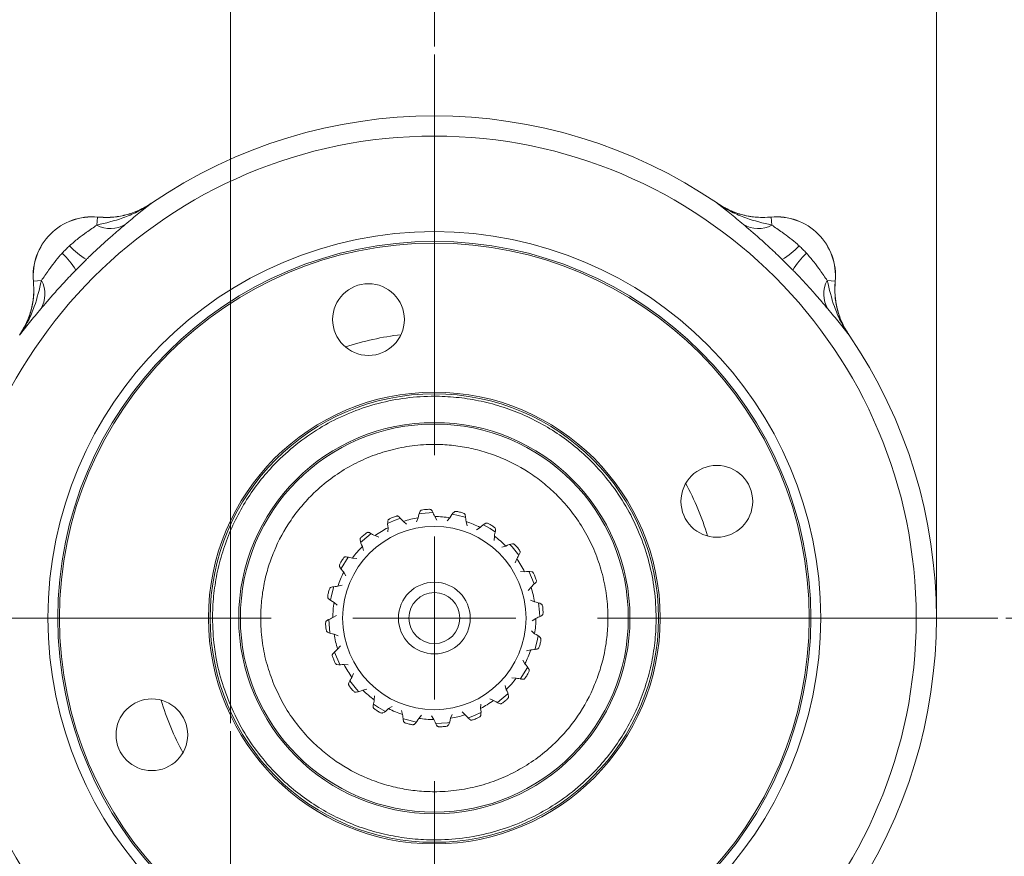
# Model space of a CAD drawing. Header units: inches. Extents: x 0.3 to 33.9, y 0.2 to 21.7.
# Tile 13 of 19: x 21.6 to 27.7, y 8.5 to 13.7. Entities that reach past the tile are written whole.
import ezdxf

# ---------------------------------------------------------------- set-up
doc = ezdxf.new("R2010")
doc.units = ezdxf.units.IN
doc.header["$MEASUREMENT"] = 0
doc.header["$PDSIZE"] = -1
doc.layers.add('SLD-0', color=7, linetype='Continuous', lineweight=15)
doc.styles.add('SLDTEXTSTYLE0', font='TXT', dxfattribs={"width": 0.75})
doc.dimstyles.new('SLDDIMSTYLE0', dxfattribs={"dimtxt": 0.25, "dimasz": 0.13, "dimexe": 0, "dimexo": 0.0625, "dimgap": 0.0625, "dimtad": 0, "dimtih": 1, "dimtoh": 1, "dimrnd": 1e-09, "dimzin": 12, "dimdsep": 46, "dimtxsty": 'SLDTEXTSTYLE0', "dimsah": 1, "dimcen": 0.09, "dimadec": 0, "dimazin": 3, "dimtfac": 1, "dimtofl": 0, "dimtmove": 0, "dimatfit": 3, "dimfxl": 1, "dimfrac": 2, "dimtolj": 1, "dimtzin": 12, "dimarcsym": 0})
doc.dimstyles.new('SLDDIMSTYLE1', dxfattribs={"dimtxt": 0.25, "dimasz": 0.13, "dimexe": 0, "dimexo": 0.0625, "dimgap": 0.0625, "dimtad": 0, "dimtih": 1, "dimtoh": 1, "dimrnd": 1e-09, "dimzin": 12, "dimdsep": 46, "dimtxsty": 'SLDTEXTSTYLE0', "dimsah": 1, "dimcen": 0.09, "dimadec": 0, "dimazin": 3, "dimtfac": 1, "dimtmove": 0, "dimatfit": 0, "dimfxl": 1, "dimfrac": 2, "dimtolj": 1, "dimtzin": 12, "dimarcsym": 0})

# ---------------------------------------------------------------- blocks, each defined once
blk = doc.blocks.new('_D')
at = {"layer": 'SLD-0'}
for p, q in [((24.1595, 13.4864), (24.1595, 14.5179)), ((27.2395, 10.0304), (27.2395, 14.5179)), ((24.1595, 14.3929), (25.0809, 14.3929)), ((25.2204, 14.4297), (25.1696, 14.4297)), ((25.1696, 14.4297), (25.1696, 14.0329)), ((26.1786, 14.4297), (26.2294, 14.4297)), ((26.2294, 14.4297), (26.2294, 14.0329)), ((27.2395, 14.3929), (26.3181, 14.3929)), ((25.1696, 14.0329), (25.2204, 14.0329)), ((26.2294, 14.0329), (26.1786, 14.0329))]:
    blk.add_line(p, q, dxfattribs=at)
for points in [[(24.1595, 14.3929), (24.2895, 14.3729), (24.2895, 14.4129)], [(27.2395, 14.3929), (27.1095, 14.4129), (27.1095, 14.3729)]]:
    blk.add_solid(points, dxfattribs=at)
at = {"layer": 'SLD-0', "char_height": 0.25, "attachment_point": 1, "style": 'SLDTEXTSTYLE0'}
for s, insert in [('3.08', (25.2747, 14.8028, 0.0039)), ('78.23', (25.2839, 14.3551, 0.0039))]:
    blk.add_mtext(s, dxfattribs=dict(at, insert=insert))
blk = doc.blocks.new('_D_1')
at = {"layer": 'SLD-0'}
for p, q in [((22.9095, 9.3358), (22.9095, 14.5179)), ((24.1595, 13.4864), (24.1595, 14.5179)), ((22.9095, 14.3929), (22.6595, 14.3929)), ((23.0554, 14.4297), (23.0046, 14.4297)), ((23.0046, 14.4297), (23.0046, 14.0329)), ((24.0136, 14.4297), (24.0644, 14.4297)), ((24.0644, 14.4297), (24.0644, 14.0329)), ((24.1595, 14.3929), (24.4095, 14.3929)), ((23.0046, 14.0329), (23.0554, 14.0329)), ((24.0644, 14.0329), (24.0136, 14.0329))]:
    blk.add_line(p, q, dxfattribs=at)
for points in [[(22.9095, 14.3929), (22.7795, 14.4129), (22.7795, 14.3729)], [(24.1595, 14.3929), (24.2895, 14.3729), (24.2895, 14.4129)]]:
    blk.add_solid(points, dxfattribs=at)
at = {"layer": 'SLD-0', "char_height": 0.25, "attachment_point": 1, "style": 'SLDTEXTSTYLE0'}
for s, insert in [('1.25', (23.1097, 14.8028, 0.413)), ('31.75', (23.1189, 14.3551, 0.413))]:
    blk.add_mtext(s, dxfattribs=dict(at, insert=insert))
blk = doc.blocks.new('_D_3')
at = {"layer": 'SLD-0'}
for p, q in [((19.5527, 7.7259), (19.5527, 14.5179)), ((22.9095, 9.3358), (22.9095, 14.5179)), ((19.5527, 14.3929), (20.6124, 14.3929)), ((20.752, 14.4297), (20.7012, 14.4297)), ((20.7012, 14.4297), (20.7012, 14.0329)), ((21.7102, 14.4297), (21.761, 14.4297)), ((21.761, 14.4297), (21.761, 14.0329)), ((22.9095, 14.3929), (21.8497, 14.3929)), ((20.7012, 14.0329), (20.752, 14.0329)), ((21.761, 14.0329), (21.7102, 14.0329))]:
    blk.add_line(p, q, dxfattribs=at)
for points in [[(19.5527, 14.3929), (19.6827, 14.3729), (19.6827, 14.4129)], [(22.9095, 14.3929), (22.7795, 14.4129), (22.7795, 14.3729)]]:
    blk.add_solid(points, dxfattribs=at)
at = {"layer": 'SLD-0', "char_height": 0.25, "attachment_point": 1, "style": 'SLDTEXTSTYLE0'}
for s, insert in [('3.36', (20.8062, 14.8028, 0.413)), ('85.26', (20.8154, 14.3551, 0.413))]:
    blk.add_mtext(s, dxfattribs=dict(at, insert=insert))
blk = doc.blocks.new('_D_5')
at = {"layer": 'SLD-0'}
for p, q in [((27.6656, 9.9804), (29.8681, 9.9804)), ((29.7431, 9.9804), (29.7431, 8.7264)), ((29.264, 8.3524), (29.2132, 8.3524)), ((29.2132, 8.3524), (29.2132, 7.9555)), ((30.2222, 8.3524), (30.273, 8.3524)), ((30.273, 8.3524), (30.273, 7.9555)), ((29.2132, 7.9555), (29.264, 7.9555)), ((30.273, 7.9555), (30.2222, 7.9555)), ((29.7431, 6.6508), (29.7431, 7.9047)), ((25.5945, 6.6508), (29.8681, 6.6508))]:
    blk.add_line(p, q, dxfattribs=at)
for points in [[(29.7431, 9.9804), (29.7231, 9.8504), (29.7631, 9.8504)], [(29.7431, 6.6508), (29.7631, 6.7808), (29.7231, 6.7808)]]:
    blk.add_solid(points, dxfattribs=at)
at = {"layer": 'SLD-0', "char_height": 0.25, "attachment_point": 1, "style": 'SLDTEXTSTYLE0'}
for s, insert in [('3.33', (29.3183, 8.7254, 0.413)), ('84.57', (29.3275, 8.2778, 0.413))]:
    blk.add_mtext(s, dxfattribs=dict(at, insert=insert))
blk = doc.blocks.new('SW_CENTERMARKSYMBOL_0')
at = {"layer": 'SLD-0', "color": 0}
for p, q in [((0, 1), (0, 3.4561)), ((0, 0), (0, 0.5)), ((-1, 0), (-3.4561, 0)), ((0, 0), (-0.5, 0)), ((0, 0), (0, -0.5)), ((0, 0), (0.5, 0)), ((1, 0), (3.4561, 0)), ((0, -1), (0, -3.4561))]:
    blk.add_line(p, q, dxfattribs=at)
blk = doc.blocks.new('SW_CENTERMARKSYMBOL_1')
at = {"layer": 'SLD-0', "color": 0}
for p, q in [((0, 1), (0, 2.635)), ((0, 0), (0, 0.5)), ((-1, 0), (-2.635, 0)), ((0, 0), (-0.5, 0)), ((0, 0), (0, -0.5)), ((0, 0), (0.5, 0)), ((1, 0), (2.635, 0)), ((0, -1), (0, -2.635))]:
    blk.add_line(p, q, dxfattribs=at)

msp = doc.modelspace()

# ---------------------------------------------------------------- linework, layer by layer
at = {"color": 7, "linetype": 'Continuous', "lineweight": 15}
for p, q in [((22.4234, 12.5241), (22.4233, 12.5244)), ((25.8956, 12.5244), (25.8955, 12.5241)), ((25.8956, 12.5244), (25.9044, 12.5187)), ((22.0893, 12.3907), (22.094, 12.4394)), ((22.0939, 12.4397), (22.094, 12.4394)), ((26.225, 12.4394), (26.225, 12.4397)), ((26.2297, 12.3907), (26.225, 12.4394)), ((21.7004, 12.0459), (21.7001, 12.0459)), ((21.7491, 12.0506), (21.7004, 12.0459)), ((26.5699, 12.0506), (26.6185, 12.0459)), ((26.6188, 12.0459), (26.6185, 12.0459)), ((26.7032, 11.7164), (26.7035, 11.7165)), ((23.9696, 10.5735), (23.9895, 10.5566)), ((24.0605, 10.5952), (24.0504, 10.5711)), ((24.1622, 10.6031), (24.1758, 10.5809)), ((24.2553, 10.5957), (24.2383, 10.5759)), ((24.3545, 10.5718), (24.3606, 10.5464)), ((23.8753, 10.5345), (23.8732, 10.5085)), ((24.4408, 10.536), (24.4185, 10.5224)), ((23.7956, 10.4858), (23.8197, 10.4758)), ((24.5277, 10.4826), (24.5257, 10.4566)), ((23.718, 10.4196), (23.724, 10.3942)), ((24.5987, 10.4218), (24.5733, 10.4158)), ((23.6573, 10.3486), (23.6833, 10.3466)), ((24.6649, 10.3442), (24.6549, 10.3201)), ((23.6039, 10.2617), (23.6174, 10.2394)), ((24.7136, 10.2645), (24.6876, 10.2666)), ((23.5681, 10.1754), (23.5934, 10.1815)), ((24.7526, 10.1702), (24.7357, 10.1504)), ((24.7743, 10.0793), (24.7503, 10.0894)), ((23.5442, 10.0762), (23.5639, 10.0592)), ((23.5367, 9.9831), (23.559, 9.9967)), ((24.7822, 9.9777), (24.76, 9.964)), ((23.5446, 9.8814), (23.5687, 9.8713)), ((24.7748, 9.8845), (24.755, 9.9015)), ((23.5664, 9.7905), (23.5833, 9.8104)), ((24.7509, 9.7853), (24.7256, 9.7792)), ((23.6053, 9.6962), (23.6313, 9.6941)), ((24.7151, 9.699), (24.7015, 9.7213)), ((23.6541, 9.6165), (23.664, 9.6406)), ((24.6617, 9.6121), (24.6357, 9.6141)), ((23.7456, 9.5449), (23.7202, 9.5389)), ((24.6009, 9.5411), (24.5949, 9.5665)), ((23.7912, 9.4781), (23.7933, 9.5041)), ((24.5233, 9.475), (24.4992, 9.4849)), ((23.8782, 9.4248), (23.9005, 9.4383)), ((24.4436, 9.4262), (24.4457, 9.4522)), ((23.9645, 9.3889), (23.9583, 9.4143)), ((24.0636, 9.365), (24.0806, 9.3848)), ((24.1568, 9.3576), (24.1431, 9.3798)), ((24.2585, 9.3655), (24.2685, 9.3896)), ((24.3493, 9.3873), (24.3295, 9.4042))]:
    msp.add_line(p, q, dxfattribs=at)
at = {"color": 7, "linetype": 'Continuous', "lineweight": 15, "flags": 128}
for points in [[(23.9529, 10.5934), (23.9086, 10.5766), (23.8727, 10.5602)], [(24.1533, 10.6272), (24.0788, 10.6222), (24.0668, 10.6206)], [(24.3537, 10.5974), (24.3412, 10.6012), (24.2709, 10.6176)], [(24.5345, 10.5074), (24.5019, 10.5292), (24.4613, 10.5525)], [(23.7722, 10.4985), (23.7571, 10.4868), (23.7074, 10.4431)], [(24.6785, 10.3664), (24.6373, 10.4164), (24.6226, 10.432)], [(23.6318, 10.3545), (23.5886, 10.2846), (23.5868, 10.2811)], [(24.7721, 10.1882), (24.7715, 10.1899), (24.7393, 10.2672)], [(23.5423, 10.174), (23.5277, 10.1193), (23.522, 10.0903)], [(24.8063, 9.9878), (24.8053, 10.0171), (24.7995, 10.074)], [(23.5126, 9.9743), (23.5136, 9.9437), (23.5191, 9.8891)], [(24.7766, 9.7865), (24.7913, 9.8415), (24.797, 9.871)], [(23.5462, 9.7747), (23.5475, 9.7708), (23.5791, 9.6948)], [(24.6863, 9.605), (24.7304, 9.6762), (24.7313, 9.6779)], [(23.6401, 9.5947), (23.6817, 9.5443), (23.6965, 9.5286)], [(24.5447, 9.4607), (24.5619, 9.4739), (24.6102, 9.5163)], [(23.7859, 9.4522), (23.817, 9.4316), (23.8591, 9.4075)], [(23.967, 9.3628), (23.9778, 9.3595), (24.0506, 9.3427)], [(24.366, 9.3673), (24.4103, 9.3841), (24.4457, 9.4002)], [(24.1675, 9.3335), (24.2402, 9.3385), (24.253, 9.3403)]]:
    msp.add_lwpolyline(points, dxfattribs=at)
at = {"color": 7, "linetype": 'Continuous', "lineweight": 15}
for centre, radius in [((24.1595, 9.9804), 2.9561), ((24.1595, 9.9804), 2.3701), ((24.1595, 9.9804), 2.31), ((24.1595, 9.9804), 2.3), ((23.7557, 11.8114), 0.22), ((24.1595, 9.9804), 1.3855), ((24.1595, 9.9804), 1.3755), ((24.1595, 9.9804), 1.2), ((24.1595, 9.9804), 1.19), ((25.8924, 10.6963), 0.22), ((24.1595, 9.9804), 0.5625), ((24.1595, 9.9804), 0.22), ((24.1595, 9.9804), 0.1562), ((22.4266, 9.2644), 0.22)]:
    msp.add_circle(centre, radius, dxfattribs=at)
for centre, radius, start, end in [((24.1595, 9.9804), 3.08, 55.68866, 124.31134), ((22.0595, 12.0804), 0.361, 84.52223, 185.47777), ((22.0595, 12.0804), 0.3607, 84.51489, 185.48511), ((22.173, 12.5412), 0.1722, 240.90304, 301.45399), ((26.1459, 12.5412), 0.1722, 238.54601, 299.09696), ((26.2595, 12.0804), 0.361, 354.52223, 95.47777), ((26.2595, 12.0804), 0.3607, 354.51489, 95.48511), ((22.2434, 12.551), 0.4311, 221.74768, 239.50064), ((26.0755, 12.551), 0.4311, 300.49936, 318.25232), ((21.5889, 11.8964), 0.4311, 30.49936, 48.25232), ((26.7301, 11.8964), 0.4311, 131.74768, 149.50064), ((21.5986, 11.9668), 0.1722, 328.54601, 29.09696), ((26.7203, 11.9668), 0.1722, 150.90304, 211.45399), ((24.1595, 9.9804), 1.75, 96.70688, 108.16426), ((24.1595, 9.9804), 3.08, 325.68866, 34.31134), ((24.1595, 9.9804), 1.75, 16.71959, 28.25075), ((24.1595, 9.9804), 0.6228, 99.14562, 107.75094), ((24.1595, 9.9804), 0.6228, 81.14562, 89.75094), ((24.1595, 9.9804), 0.6228, 63.14562, 71.75094), ((24.1595, 9.9804), 0.6228, 117.14562, 125.75094), ((24.1595, 9.9804), 0.6228, 45.14562, 53.75094), ((24.1595, 9.9804), 0.6228, 135.14562, 143.75094), ((24.1595, 9.9804), 0.6227, 27.14562, 35.75094), ((24.1595, 9.9804), 0.6228, 153.14562, 161.75094), ((24.1595, 9.9804), 0.6228, 9.14562, 17.75094), ((24.1595, 9.9804), 0.6228, 171.14562, 179.75094), ((24.1595, 9.9804), 0.6228, 351.14562, 359.75094), ((24.1595, 9.9804), 0.6228, 189.14562, 197.75094), ((24.1595, 9.9804), 0.6227, 333.14562, 341.75094), ((24.1595, 9.9804), 0.6228, 207.14562, 215.75094), ((24.1595, 9.9804), 0.6228, 315.14562, 323.75094), ((24.1595, 9.9804), 0.6228, 225.14562, 233.75094), ((24.1595, 9.9804), 1.75, 196.71959, 208.25075), ((24.1595, 9.9804), 0.6227, 243.14562, 251.75094), ((24.1595, 9.9804), 0.6227, 297.14562, 305.75094), ((24.1595, 9.9804), 0.6227, 261.14562, 269.75094), ((24.1595, 9.9804), 0.6227, 279.14562, 287.75094)]:
    msp.add_arc(centre, radius, start, end, dxfattribs=at)
for points, knots in [([(22.4234, 12.5241), (22.4232, 12.5239), (22.3955, 12.5045), (22.3388, 12.4709), (22.2272, 12.4234), (22.1429, 12.4034), (22.0893, 12.3907)], [0, 0, 0, 0, 0.00233, 0.278135, 0.541057, 1, 1, 1, 1]), ([(22.4233, 12.5244), (22.399, 12.5095), (22.3496, 12.4792), (22.2674, 12.4513), (22.1812, 12.4358), (22.1233, 12.4384), (22.0939, 12.4397)], [0, 0, 0, 0, 0.246215, 0.500001, 0.746214, 1, 1, 1, 1]), ([(22.4234, 12.5241), (22.422, 12.5232), (22.3978, 12.5067), (22.3469, 12.4786), (22.2668, 12.4507), (22.1812, 12.4355), (22.1233, 12.4381), (22.094, 12.4394)], [0, 0, 0, 0, 0.014322, 0.253699, 0.500028, 0.74622, 1, 1, 1, 1]), ([(22.2629, 12.3943), (22.2917, 12.4184), (22.3352, 12.4547), (22.3857, 12.4949), (22.4107, 12.5144), (22.4233, 12.524), (22.4234, 12.5241)], [0, 0, 0, 0, 0.493398, 0.745029, 0.997453, 1, 1, 1, 1]), ([(25.8955, 12.5241), (25.8957, 12.524), (25.9082, 12.5144), (25.9333, 12.4949), (25.9837, 12.4547), (26.0273, 12.4184), (26.0561, 12.3943)], [0, 0, 0, 0, 0.002547, 0.254971, 0.506602, 1, 1, 1, 1]), ([(26.2297, 12.3907), (26.1761, 12.4034), (26.0917, 12.4234), (25.9802, 12.4709), (25.9235, 12.5045), (25.8958, 12.5239), (25.8955, 12.5241)], [0, 0, 0, 0, 0.458943, 0.721865, 0.99767, 1, 1, 1, 1]), ([(26.225, 12.4394), (26.1965, 12.4381), (26.1386, 12.4354), (26.0531, 12.4505), (25.9701, 12.4785), (25.9206, 12.5088), (25.8955, 12.5241)], [0, 0, 0, 0, 0.246206, 0.499999, 0.746205, 1, 1, 1, 1]), ([(25.9235, 12.5074), (25.9457, 12.4953), (25.993, 12.4695), (26.0695, 12.4473), (26.1485, 12.4358), (26.1995, 12.4384), (26.225, 12.4397)], [0, 0, 0, 0, 0.24107, 0.513061, 0.756531, 1, 1, 1, 1]), ([(22.0893, 12.3907), (22.0687, 12.3766), (22.0328, 12.3519), (21.973, 12.3084), (21.939, 12.2789), (21.9218, 12.2639)], [0, 0, 0, 0, 0.398876, 0.694912, 1, 1, 1, 1]), ([(22.0246, 12.1795), (22.0293, 12.184), (22.0555, 12.2095), (22.1043, 12.2554), (22.1648, 12.31), (22.2193, 12.3573), (22.2482, 12.3819), (22.2629, 12.3943)], [0, 0, 0, 0, 0.054789, 0.306864, 0.566571, 0.779999, 1, 1, 1, 1]), ([(26.0561, 12.3943), (26.0703, 12.3823), (26.0992, 12.3578), (26.1549, 12.3093), (26.2209, 12.25), (26.2696, 12.2033), (26.2943, 12.1795)], [0, 0, 0, 0, 0.21336, 0.43352, 0.711269, 1, 1, 1, 1]), ([(26.3972, 12.2639), (26.3938, 12.267), (26.3755, 12.2836), (26.3408, 12.3119), (26.285, 12.3528), (26.2503, 12.3766), (26.2297, 12.3907)], [0, 0, 0, 0, 0.061603, 0.328469, 0.601193, 1, 1, 1, 1]), ([(21.8759, 12.2181), (21.8728, 12.2147), (21.8563, 12.1964), (21.8279, 12.1616), (21.787, 12.1059), (21.7632, 12.0712), (21.7491, 12.0506)], [0, 0, 0, 0, 0.061603, 0.328469, 0.601193, 1, 1, 1, 1]), ([(26.5699, 12.0506), (26.5557, 12.0712), (26.531, 12.107), (26.4875, 12.1669), (26.458, 12.2008), (26.443, 12.2181)], [0, 0, 0, 0, 0.398876, 0.694912, 1, 1, 1, 1]), ([(21.7455, 11.877), (21.7576, 11.8912), (21.7821, 11.9201), (21.8306, 11.9758), (21.8898, 12.0418), (21.9366, 12.0904), (21.9604, 12.1152)], [0, 0, 0, 0, 0.21336, 0.43352, 0.711269, 1, 1, 1, 1]), ([(26.3586, 12.1152), (26.3632, 12.1106), (26.3886, 12.0843), (26.4346, 12.0356), (26.4891, 11.975), (26.5364, 11.9206), (26.561, 11.8917), (26.5734, 11.877)], [0, 0, 0, 0, 0.054789, 0.306864, 0.566571, 0.779999, 1, 1, 1, 1]), ([(21.7001, 12.0459), (21.7014, 12.0174), (21.7041, 11.9595), (21.689, 11.8741), (21.661, 11.7911), (21.6308, 11.7416), (21.6154, 11.7165)], [0, 0, 0, 0, 0.246215, 0.500001, 0.746214, 1, 1, 1, 1]), ([(21.7491, 12.0506), (21.7364, 11.9969), (21.7165, 11.9126), (21.669, 11.8011), (21.6353, 11.7443), (21.6159, 11.7167), (21.6157, 11.7164)], [0, 0, 0, 0, 0.458943, 0.721865, 0.99767, 1, 1, 1, 1]), ([(21.7004, 12.0459), (21.7018, 12.0182), (21.7045, 11.962), (21.6901, 11.8773), (21.6625, 11.7932), (21.6315, 11.7423), (21.6157, 11.7164)], [0, 0, 0, 0, 0.239385, 0.485722, 0.738731, 1, 1, 1, 1]), ([(26.7032, 11.7164), (26.7031, 11.7167), (26.6837, 11.7443), (26.65, 11.8011), (26.6025, 11.9126), (26.5825, 11.9969), (26.5699, 12.0506)], [0, 0, 0, 0, 0.00233, 0.278135, 0.541057, 1, 1, 1, 1]), ([(26.6188, 12.0459), (26.6182, 12.0375), (26.6153, 12.0014), (26.618, 11.9365), (26.6349, 11.8567), (26.6631, 11.7819), (26.6899, 11.7385), (26.7035, 11.7165)], [0, 0, 0, 0, 0.073245, 0.312639, 0.558976, 0.776893, 1, 1, 1, 1]), ([(26.7032, 11.7164), (26.7014, 11.7192), (26.6841, 11.7449), (26.6557, 11.7975), (26.6288, 11.8772), (26.6146, 11.9612), (26.6172, 12.0174), (26.6185, 12.0459)], [0, 0, 0, 0, 0.0286615, 0.2680197, 0.5143301, 0.7536885, 1, 1, 1, 1]), ([(21.6157, 11.7164), (21.6158, 11.7166), (21.6255, 11.7291), (21.645, 11.7541), (21.6851, 11.8046), (21.7215, 11.8482), (21.7455, 11.877)], [0, 0, 0, 0, 0.002547, 0.254971, 0.506602, 1, 1, 1, 1]), ([(26.5734, 11.877), (26.5975, 11.8482), (26.6338, 11.8046), (26.674, 11.7541), (26.6935, 11.7291), (26.7031, 11.7166), (26.7032, 11.7164)], [0, 0, 0, 0, 0.493398, 0.745029, 0.997453, 1, 1, 1, 1]), ([(22.9021, 9.4609), (22.925, 9.4105), (22.9715, 9.3082), (23.066, 9.165), (23.1705, 9.0416), (23.2805, 8.9389), (23.3908, 8.855), (23.5099, 8.7822), (23.6368, 8.7217), (23.7692, 8.6745), (23.9048, 8.6415), (24.0422, 8.6226), (24.1925, 8.6172), (24.3538, 8.6301), (24.5214, 8.6653), (24.6803, 8.7198), (24.8313, 8.7933), (24.9749, 8.8867), (25.0982, 8.9915), (25.201, 9.1013), (25.2849, 9.2117), (25.3577, 9.3308), (25.4182, 9.4577), (25.4654, 9.5901), (25.4983, 9.7257), (25.5173, 9.863), (25.5226, 10.0134), (25.5098, 10.1747), (25.4746, 10.3423), (25.42, 10.5011), (25.3466, 10.6522), (25.2532, 10.7958), (25.1484, 10.9191), (25.0385, 11.0218), (24.9282, 11.1057), (24.8091, 11.1786), (24.6822, 11.239), (24.5498, 11.2862), (24.4141, 11.3192), (24.2768, 11.3381), (24.1265, 11.3435), (23.9651, 11.3307), (23.7975, 11.2955), (23.6387, 11.2409), (23.4877, 11.1674), (23.3441, 11.0741), (23.2207, 10.9693), (23.118, 10.8594), (23.0341, 10.7491), (22.9613, 10.63), (22.9008, 10.5031), (22.8536, 10.3706), (22.8206, 10.235), (22.8017, 10.0977), (22.7963, 9.9473), (22.8094, 9.7861), (22.8435, 9.618), (22.8828, 9.5127), (22.9021, 9.4609)], [0, 0, 0, 0, 0.019408, 0.0394156, 0.0599878, 0.0760686, 0.0921517, 0.1085746, 0.125, 0.1414229, 0.1578483, 0.173929, 0.1900121, 0.2105822, 0.2305915, 0.25, 0.2694063, 0.2894156, 0.3099878, 0.3260686, 0.3421517, 0.3585746, 0.375, 0.3914229, 0.4078483, 0.423929, 0.4400121, 0.4605822, 0.4805915, 0.5, 0.5194063, 0.5394156, 0.5599878, 0.5760686, 0.5921517, 0.6085746, 0.625, 0.6414229, 0.6578483, 0.673929, 0.6900121, 0.7105822, 0.7305915, 0.75, 0.7694063, 0.7894156, 0.8099878, 0.8260686, 0.8421517, 0.8585746, 0.875, 0.8914229, 0.9078483, 0.923929, 0.9400121, 0.9605822, 0.9805931, 1, 1, 1, 1]), ([(23.1752, 9.5737), (23.1931, 9.5343), (23.2296, 9.4542), (23.3035, 9.3421), (23.3853, 9.2455), (23.4714, 9.1651), (23.5868, 9.0773), (23.7159, 9.0073), (23.854, 8.9581), (23.9601, 8.9323), (24.0676, 8.9175), (24.1853, 8.9133), (24.3116, 8.9233), (24.4428, 8.9509), (24.5672, 8.9936), (24.6854, 9.0511), (24.7978, 9.1242), (24.8943, 9.2062), (24.9747, 9.2923), (25.0626, 9.4077), (25.1325, 9.5368), (25.1817, 9.6748), (25.2075, 9.781), (25.2224, 9.8885), (25.2265, 10.0062), (25.2165, 10.1325), (25.1889, 10.2637), (25.1462, 10.388), (25.0887, 10.5063), (25.0156, 10.6187), (24.9336, 10.7152), (24.8476, 10.7956), (24.7322, 10.8834), (24.6031, 10.9534), (24.465, 11.0026), (24.3588, 11.0284), (24.2513, 11.0432), (24.1336, 11.0474), (24.0074, 11.0374), (23.8761, 11.0098), (23.7518, 10.9671), (23.6336, 10.9096), (23.5212, 10.8365), (23.4246, 10.7545), (23.3442, 10.6685), (23.2564, 10.553), (23.1864, 10.4239), (23.1372, 10.2859), (23.1114, 10.1797), (23.0966, 10.0722), (23.0924, 9.9545), (23.1027, 9.8283), (23.1293, 9.6967), (23.1601, 9.6143), (23.1752, 9.5737)], [0, 0, 0, 0, 0.019412, 0.039422, 0.059998, 0.076082, 0.092168, 0.124978, 0.141403, 0.157832, 0.173915, 0.190002, 0.210575, 0.230588, 0.25, 0.269409, 0.289422, 0.309998, 0.326082, 0.342168, 0.374978, 0.391403, 0.407832, 0.423915, 0.440002, 0.460575, 0.480588, 0.5, 0.519409, 0.539422, 0.559998, 0.576082, 0.592168, 0.624978, 0.641403, 0.657832, 0.673915, 0.690002, 0.710575, 0.730588, 0.75, 0.769409, 0.789422, 0.809998, 0.826082, 0.842168, 0.874978, 0.891403, 0.907832, 0.923915, 0.940002, 0.960575, 0.98059, 1, 1, 1, 1]), ([(24.0605, 10.5952), (24.0631, 10.6096), (24.066, 10.6256), (24.0762, 10.6403), (24.085, 10.6449), (24.1016, 10.6461), (24.1193, 10.6475), (24.1324, 10.6474), (24.1386, 10.6458), (24.144, 10.6414), (24.1511, 10.6264), (24.1574, 10.6132), (24.1622, 10.6031)], [0, 0, 0, 0, 0.268954, 0.298685, 0.328551, 0.449507, 0.606389, 0.662763, 0.693402, 0.724439, 0.789661, 1, 1, 1, 1]), ([(24.2553, 10.5957), (24.2623, 10.6086), (24.27, 10.6229), (24.2842, 10.6337), (24.2939, 10.6354), (24.3102, 10.6314), (24.3274, 10.6273), (24.3398, 10.6232), (24.3452, 10.6197), (24.349, 10.6139), (24.3511, 10.5974), (24.353, 10.5829), (24.3545, 10.5718)], [0, 0, 0, 0, 0.268954, 0.298685, 0.328551, 0.449507, 0.606389, 0.662763, 0.693402, 0.724439, 0.789661, 1, 1, 1, 1]), ([(23.8753, 10.5345), (23.8734, 10.549), (23.8712, 10.5651), (23.8763, 10.5822), (23.8833, 10.5893), (23.8987, 10.5957), (23.9151, 10.6024), (23.9275, 10.6064), (23.934, 10.6068), (23.9405, 10.6043), (23.9519, 10.5922), (23.9619, 10.5816), (23.9696, 10.5735)], [0, 0, 0, 0, 0.268954, 0.298685, 0.328551, 0.449507, 0.606389, 0.662763, 0.693402, 0.724439, 0.789661, 1, 1, 1, 1]), ([(24.4408, 10.536), (24.4514, 10.546), (24.4631, 10.5573), (24.48, 10.5632), (24.4898, 10.5618), (24.504, 10.553), (24.5191, 10.5437), (24.5296, 10.536), (24.5337, 10.531), (24.5355, 10.5243), (24.5324, 10.5079), (24.5298, 10.4936), (24.5277, 10.4826)], [0, 0, 0, 0, 0.268954, 0.298685, 0.328551, 0.449507, 0.606389, 0.662763, 0.693402, 0.724439, 0.789661, 1, 1, 1, 1]), ([(23.718, 10.4196), (23.7117, 10.4328), (23.7047, 10.4474), (23.7042, 10.4653), (23.7086, 10.4741), (23.7213, 10.485), (23.7348, 10.4965), (23.7454, 10.5041), (23.7514, 10.5064), (23.7584, 10.5061), (23.773, 10.4981), (23.7858, 10.4911), (23.7956, 10.4858)], [0, 0, 0, 0, 0.268954, 0.298685, 0.328551, 0.449507, 0.606389, 0.662763, 0.693402, 0.724439, 0.789661, 1, 1, 1, 1]), ([(24.5987, 10.4218), (24.6119, 10.4282), (24.6265, 10.4352), (24.6444, 10.4356), (24.6533, 10.4312), (24.6641, 10.4185), (24.6756, 10.405), (24.6832, 10.3944), (24.6856, 10.3884), (24.6852, 10.3815), (24.6772, 10.3669), (24.6702, 10.354), (24.6649, 10.3442)], [0, 0, 0, 0, 0.268954, 0.298685, 0.328551, 0.449507, 0.606389, 0.662763, 0.693402, 0.724439, 0.789661, 1, 1, 1, 1]), ([(23.6039, 10.2617), (23.5938, 10.2723), (23.5826, 10.284), (23.5766, 10.3009), (23.5781, 10.3106), (23.5869, 10.3249), (23.5961, 10.34), (23.6039, 10.3505), (23.6088, 10.3546), (23.6156, 10.3564), (23.6319, 10.3533), (23.6463, 10.3506), (23.6573, 10.3486)], [0, 0, 0, 0, 0.268954, 0.298685, 0.328551, 0.449507, 0.606389, 0.662763, 0.693402, 0.724439, 0.789661, 1, 1, 1, 1]), ([(24.7136, 10.2645), (24.7281, 10.2664), (24.7442, 10.2686), (24.7614, 10.2635), (24.7684, 10.2566), (24.7748, 10.2411), (24.7816, 10.2247), (24.7855, 10.2123), (24.7859, 10.2059), (24.7834, 10.1994), (24.7713, 10.188), (24.7607, 10.1779), (24.7526, 10.1702)], [0, 0, 0, 0, 0.268954, 0.298685, 0.328551, 0.449507, 0.606389, 0.662763, 0.693402, 0.724439, 0.789661, 1, 1, 1, 1]), ([(23.5442, 10.0762), (23.5313, 10.0832), (23.517, 10.0909), (23.5061, 10.1051), (23.5045, 10.1148), (23.5084, 10.1311), (23.5126, 10.1483), (23.5167, 10.1607), (23.5201, 10.1661), (23.526, 10.1699), (23.5425, 10.172), (23.557, 10.1739), (23.5681, 10.1754)], [0, 0, 0, 0, 0.268954, 0.298685, 0.328551, 0.449507, 0.606389, 0.662763, 0.693402, 0.724439, 0.789661, 1, 1, 1, 1]), ([(24.7743, 10.0793), (24.7887, 10.0767), (24.8047, 10.0738), (24.8194, 10.0637), (24.824, 10.0549), (24.8252, 10.0382), (24.8266, 10.0205), (24.8265, 10.0075), (24.8249, 10.0013), (24.8205, 9.9959), (24.8055, 9.9887), (24.7923, 9.9825), (24.7822, 9.9777)], [0, 0, 0, 0, 0.268954, 0.298685, 0.328551, 0.449507, 0.606389, 0.662763, 0.693402, 0.724439, 0.789661, 1, 1, 1, 1]), ([(23.5446, 9.8814), (23.5303, 9.884), (23.5143, 9.8869), (23.4996, 9.8971), (23.495, 9.9058), (23.4937, 9.9225), (23.4923, 9.9402), (23.4924, 9.9532), (23.494, 9.9595), (23.4984, 9.9649), (23.5134, 9.972), (23.5267, 9.9783), (23.5367, 9.9831)], [0, 0, 0, 0, 0.268954, 0.298685, 0.328551, 0.449507, 0.606389, 0.662763, 0.693402, 0.724439, 0.789661, 1, 1, 1, 1]), ([(24.7748, 9.8845), (24.7877, 9.8776), (24.802, 9.8698), (24.8128, 9.8556), (24.8145, 9.8459), (24.8105, 9.8297), (24.8064, 9.8124), (24.8023, 9.8), (24.7988, 9.7946), (24.793, 9.7908), (24.7765, 9.7887), (24.762, 9.7868), (24.7509, 9.7853)], [0, 0, 0, 0, 0.268954, 0.298685, 0.328551, 0.449507, 0.606389, 0.662763, 0.693402, 0.724439, 0.789661, 1, 1, 1, 1]), ([(23.6053, 9.6962), (23.5908, 9.6943), (23.5747, 9.6921), (23.5576, 9.6972), (23.5505, 9.7041), (23.5442, 9.7196), (23.5374, 9.736), (23.5334, 9.7484), (23.533, 9.7548), (23.5356, 9.7613), (23.5477, 9.7728), (23.5583, 9.7828), (23.5664, 9.7905)], [0, 0, 0, 0, 0.268954, 0.298685, 0.328551, 0.449507, 0.606389, 0.662763, 0.693402, 0.724439, 0.789661, 1, 1, 1, 1]), ([(24.7151, 9.699), (24.7252, 9.6885), (24.7364, 9.6767), (24.7423, 9.6599), (24.7409, 9.6501), (24.7321, 9.6358), (24.7228, 9.6207), (24.7151, 9.6102), (24.7101, 9.6061), (24.7034, 9.6043), (24.6871, 9.6074), (24.6727, 9.6101), (24.6617, 9.6121)], [0, 0, 0, 0, 0.268954, 0.298685, 0.328551, 0.449507, 0.606389, 0.662763, 0.693402, 0.724439, 0.789661, 1, 1, 1, 1]), ([(23.7202, 9.5389), (23.7071, 9.5326), (23.6924, 9.5255), (23.6745, 9.5251), (23.6657, 9.5295), (23.6549, 9.5422), (23.6434, 9.5557), (23.6358, 9.5663), (23.6334, 9.5723), (23.6338, 9.5793), (23.6418, 9.5939), (23.6487, 9.6067), (23.6541, 9.6165)], [0, 0, 0, 0, 0.268954, 0.298685, 0.328551, 0.449507, 0.606389, 0.662763, 0.693402, 0.724439, 0.789661, 1, 1, 1, 1]), ([(24.6009, 9.5411), (24.6073, 9.5279), (24.6143, 9.5133), (24.6148, 9.4954), (24.6104, 9.4866), (24.5976, 9.4758), (24.5841, 9.4642), (24.5735, 9.4566), (24.5675, 9.4543), (24.5606, 9.4547), (24.546, 9.4626), (24.5331, 9.4696), (24.5233, 9.475)], [0, 0, 0, 0, 0.268954, 0.298685, 0.328551, 0.449507, 0.606389, 0.662763, 0.693402, 0.724439, 0.789661, 1, 1, 1, 1]), ([(23.8782, 9.4248), (23.8676, 9.4147), (23.8558, 9.4035), (23.839, 9.3975), (23.8292, 9.399), (23.815, 9.4077), (23.7999, 9.417), (23.7893, 9.4248), (23.7852, 9.4297), (23.7835, 9.4364), (23.7865, 9.4528), (23.7892, 9.4672), (23.7912, 9.4781)], [0, 0, 0, 0, 0.268954, 0.298685, 0.328551, 0.449507, 0.606389, 0.662763, 0.693402, 0.724439, 0.789661, 1, 1, 1, 1]), ([(24.4436, 9.4262), (24.4456, 9.4117), (24.4477, 9.3956), (24.4426, 9.3785), (24.4357, 9.3714), (24.4202, 9.3651), (24.4039, 9.3583), (24.3914, 9.3543), (24.385, 9.3539), (24.3785, 9.3564), (24.3671, 9.3685), (24.357, 9.3792), (24.3493, 9.3873)], [0, 0, 0, 0, 0.268954, 0.298685, 0.328551, 0.449507, 0.606389, 0.662763, 0.693402, 0.724439, 0.789661, 1, 1, 1, 1]), ([(24.0636, 9.365), (24.0567, 9.3522), (24.049, 9.3379), (24.0348, 9.327), (24.025, 9.3254), (24.0088, 9.3293), (23.9915, 9.3334), (23.9791, 9.3376), (23.9737, 9.341), (23.9699, 9.3469), (23.9678, 9.3634), (23.9659, 9.3779), (23.9645, 9.3889)], [0, 0, 0, 0, 0.268954, 0.298685, 0.328551, 0.449507, 0.606389, 0.662763, 0.693402, 0.724439, 0.789661, 1, 1, 1, 1]), ([(24.2585, 9.3655), (24.2558, 9.3511), (24.2529, 9.3352), (24.2428, 9.3204), (24.234, 9.3159), (24.2173, 9.3146), (24.1997, 9.3132), (24.1866, 9.3133), (24.1804, 9.3149), (24.175, 9.3193), (24.1679, 9.3343), (24.1616, 9.3475), (24.1568, 9.3576)], [0, 0, 0, 0, 0.268954, 0.298685, 0.328551, 0.449507, 0.606389, 0.662763, 0.693402, 0.724439, 0.789661, 1, 1, 1, 1])]:
    msp.add_open_spline(points, degree=3, knots=knots, dxfattribs=at)
for points in [[(21.9218, 12.2639), (21.9139, 12.2565), (21.8981, 12.2417), (21.8833, 12.226), (21.8759, 12.2181)], [(26.443, 12.2181), (26.4356, 12.226), (26.4209, 12.2417), (26.4051, 12.2565), (26.3972, 12.2639)], [(21.9604, 12.1152), (21.971, 12.126), (21.9922, 12.1477), (22.0138, 12.1689), (22.0246, 12.1795)], [(26.2943, 12.1795), (26.3052, 12.1689), (26.3268, 12.1477), (26.348, 12.126), (26.3586, 12.1152)]]:
    msp.add_open_spline(points, degree=3, dxfattribs=at)
at = {"layer": 'SLD-0'}
msp.add_point((27.2395, 9.9804), dxfattribs=at)

# ---------------------------------------------------------------- block references
for name, p in [('SW_CENTERMARKSYMBOL_0', (24.1595, 9.9804)), ('SW_CENTERMARKSYMBOL_1', (22.9095, 6.6508))]:
    msp.add_blockref(name, p, dxfattribs=at)

# ---------------------------------------------------------------- dimensions: what is measured, and where the dimension line sits
for base, p1, p2, dimstyle, picture, middle in [((22.9095, 14.3929), (19.5527, 7.6759), (22.9095, 9.2858), 'SLDDIMSTYLE0', '_D_3', (21.2311, 14.3929)), ((24.1595, 14.3929), (22.9095, 9.2858), (24.1595, 13.4364), 'SLDDIMSTYLE1', '_D_1', (23.5345, 14.3929)), ((24.1595, 14.3929), (27.2395, 9.9804), (24.1595, 13.4364), 'SLDDIMSTYLE0', '_D', (25.6995, 14.3929))]:
    dim = msp.add_linear_dim(base=base, p1=p1, p2=p2, dimstyle=dimstyle, dxfattribs=at)
    dim.commit()
    dim.dimension.update_dxf_attribs({"geometry": picture, "text_midpoint": middle, "dimtype": 160})
dim = msp.add_linear_dim(base=(29.7431, 9.9804), p1=(25.5445, 6.6508), p2=(27.6156, 9.9804), angle=90, dimstyle='SLDDIMSTYLE0', dxfattribs=at)
dim.commit()
dim.dimension.update_dxf_attribs({"geometry": '_D_5', "text_midpoint": (29.7431, 8.3156), "dimtype": 160})

doc.saveas('drawing.dxf')
